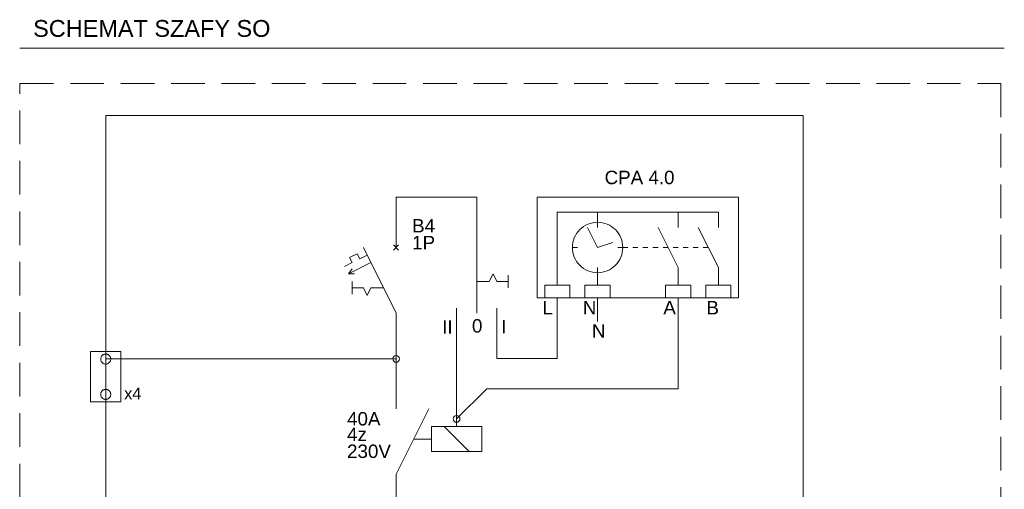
# Model space of a CAD drawing. Extents: x 6530687 to 6531018, y 5912940 to 5913185.
# Tile 9 of 9: x 6530871 to 6531018, y 5913115 to 5913185. Entities that reach past the tile are written whole.
import ezdxf

# ---------------------------------------------------------------- set-up
doc = ezdxf.new("R2010")
doc.units = 0
doc.header["$MEASUREMENT"] = 0
doc.linetypes.add('DASHED', pattern=[0.75, 0.5, -0.25])
doc.layers.get('0').update_dxf_attribs({"linetype": 'CONTINUOUS', "lineweight": 9})
doc.layers.add('000 Inne (niezydentyfikowane)', color=7, linetype='CONTINUOUS', lineweight=9)
doc.layers.add('IE - schemat', color=7, linetype='CONTINUOUS', lineweight=9)
doc.styles.add('AMS ARIAL', font='arial.ttf', dxfattribs={"width": 0.7})

msp = doc.modelspace()

# ---------------------------------------------------------------- linework, layer by layer
for p, q in [((6530939.17, 5913158.57), (6530927.18, 5913158.57)), ((6530927.18, 5913158.57), (6530927.18, 5913151.08)), ((6530939.17, 5913158.57), (6530939.17, 5913158.57)), ((6530939.17, 5913141.3), (6530939.17, 5913158.57)), ((6530948.16, 5913143.58), (6530948.16, 5913158.57)), ((6530948.16, 5913158.57), (6530978.14, 5913158.57)), ((6530978.14, 5913158.57), (6530978.14, 5913143.58)), ((6530951.16, 5913156.32), (6530975.14, 5913156.32)), ((6530951.16, 5913156.32), (6530951.16, 5913145.46)), ((6530957.15, 5913156.32), (6530957.15, 5913154.07)), ((6530969.14, 5913154.07), (6530969.14, 5913156.32)), ((6530975.14, 5913156.32), (6530975.14, 5913154.07)), ((6530954.78, 5913153.97), (6530954.51, 5913153.73)), ((6530955.07, 5913154.19), (6530954.78, 5913153.97)), ((6530955.39, 5913154.38), (6530955.07, 5913154.19)), ((6530955.72, 5913154.54), (6530955.39, 5913154.38)), ((6530957.15, 5913151.08), (6530955.66, 5913154.07)), ((6530956.07, 5913154.66), (6530955.72, 5913154.54)), ((6530956.42, 5913154.75), (6530956.07, 5913154.66)), ((6530956.79, 5913154.81), (6530956.42, 5913154.75)), ((6530957.15, 5913154.82), (6530956.79, 5913154.81)), ((6530957.52, 5913154.81), (6530957.15, 5913154.82)), ((6530957.89, 5913154.75), (6530957.52, 5913154.81)), ((6530958.24, 5913154.66), (6530957.89, 5913154.75)), ((6530958.59, 5913154.54), (6530958.24, 5913154.66)), ((6530958.92, 5913154.38), (6530958.59, 5913154.54)), ((6530959.24, 5913154.19), (6530958.92, 5913154.38)), ((6530959.53, 5913153.97), (6530959.24, 5913154.19)), ((6530959.8, 5913153.73), (6530959.53, 5913153.97)), ((6530969.14, 5913148.08), (6530966.15, 5913154.07)), ((6530975.14, 5913148.08), (6530972.14, 5913154.07)), ((6530953.69, 5913152.51), (6530953.57, 5913152.16)), ((6530953.85, 5913152.84), (6530953.69, 5913152.51)), ((6530954.04, 5913153.16), (6530953.85, 5913152.84)), ((6530954.26, 5913153.45), (6530954.04, 5913153.16)), ((6530954.51, 5913153.73), (6530954.26, 5913153.45)), ((6530960.05, 5913153.45), (6530959.8, 5913153.73)), ((6530960.27, 5913153.16), (6530960.05, 5913153.45)), ((6530960.46, 5913152.84), (6530960.27, 5913153.16)), ((6530960.62, 5913152.51), (6530960.46, 5913152.84)), ((6530960.74, 5913152.16), (6530960.62, 5913152.51)), ((6530927.18, 5913141.34), (6530922.31, 5913151.08)), ((6530927.55, 5913151.45), (6530926.8, 5913150.7)), ((6530926.8, 5913151.45), (6530927.55, 5913150.7)), ((6530953.43, 5913151.44), (6530953.41, 5913151.08)), ((6530953.41, 5913151.08), (6530953.43, 5913150.71)), ((6530953.41, 5913151.08), (6530954.16, 5913151.08)), ((6530953.48, 5913151.81), (6530953.43, 5913151.44)), ((6530953.57, 5913152.16), (6530953.48, 5913151.81)), ((6530957.15, 5913151.08), (6530959.4, 5913151.83)), ((6530960.9, 5913151.08), (6530960.15, 5913151.08)), ((6530960.83, 5913151.81), (6530960.74, 5913152.16)), ((6530960.88, 5913151.44), (6530960.83, 5913151.81)), ((6530960.9, 5913151.08), (6530960.88, 5913151.44)), ((6530960.88, 5913150.71), (6530960.9, 5913151.08)), ((6530960.9, 5913151.08), (6530961.65, 5913151.08)), ((6530962.4, 5913151.08), (6530963.15, 5913151.08)), ((6530963.9, 5913151.08), (6530964.65, 5913151.08)), ((6530965.4, 5913151.08), (6530966.15, 5913151.08)), ((6530966.9, 5913151.08), (6530967.65, 5913151.08)), ((6530968.39, 5913151.08), (6530969.14, 5913151.08)), ((6530969.89, 5913151.08), (6530970.64, 5913151.08)), ((6530971.39, 5913151.08), (6530972.14, 5913151.08)), ((6530972.89, 5913151.08), (6530973.64, 5913151.08)), ((6530921.37, 5913150.14), (6530920.25, 5913149.58)), ((6530920.25, 5913149.58), (6530920.62, 5913148.83)), ((6530921.75, 5913149.39), (6530921.37, 5913150.14)), ((6530922.87, 5913149.95), (6530921.75, 5913149.39)), ((6530953.43, 5913150.71), (6530953.48, 5913150.35)), ((6530953.48, 5913150.35), (6530953.57, 5913149.99)), ((6530953.57, 5913149.99), (6530953.69, 5913149.64)), ((6530953.69, 5913149.64), (6530953.85, 5913149.31)), ((6530960.46, 5913149.31), (6530960.62, 5913149.64)), ((6530960.62, 5913149.64), (6530960.74, 5913149.99)), ((6530960.74, 5913149.99), (6530960.83, 5913150.35)), ((6530960.83, 5913150.35), (6530960.88, 5913150.71)), ((6530920.62, 5913148.83), (6530919.5, 5913148.27)), ((6530923.43, 5913148.83), (6530920.06, 5913147.14)), ((6530953.85, 5913149.31), (6530954.04, 5913149)), ((6530954.04, 5913149), (6530954.26, 5913148.7)), ((6530954.26, 5913148.7), (6530954.51, 5913148.43)), ((6530954.51, 5913148.43), (6530954.78, 5913148.18)), ((6530954.78, 5913148.18), (6530955.07, 5913147.96)), ((6530959.24, 5913147.96), (6530959.53, 5913148.18)), ((6530959.53, 5913148.18), (6530959.8, 5913148.43)), ((6530959.8, 5913148.43), (6530960.05, 5913148.7)), ((6530960.05, 5913148.7), (6530960.27, 5913149)), ((6530960.27, 5913149), (6530960.46, 5913149.31)), ((6530920.06, 5913147.14), (6530920.62, 5913147.89)), ((6530921, 5913147.14), (6530920.06, 5913147.14)), ((6530941.04, 5913146.02), (6530941.61, 5913147.14)), ((6530941.61, 5913147.14), (6530942.17, 5913146.02)), ((6530943.85, 5913145.08), (6530943.85, 5913146.96)), ((6530955.07, 5913147.96), (6530955.39, 5913147.77)), ((6530955.39, 5913147.77), (6530955.72, 5913147.62)), ((6530955.72, 5913147.62), (6530956.07, 5913147.49)), ((6530956.07, 5913147.49), (6530956.42, 5913147.4)), ((6530956.42, 5913147.4), (6530956.79, 5913147.35)), ((6530956.79, 5913147.35), (6530957.15, 5913147.33)), ((6530957.15, 5913145.46), (6530957.15, 5913148.08)), ((6530957.15, 5913147.33), (6530957.52, 5913147.35)), ((6530957.52, 5913147.35), (6530957.89, 5913147.4)), ((6530957.89, 5913147.4), (6530958.24, 5913147.49)), ((6530958.24, 5913147.49), (6530958.59, 5913147.62)), ((6530958.59, 5913147.62), (6530958.92, 5913147.77)), ((6530958.92, 5913147.77), (6530959.24, 5913147.96)), ((6530969.14, 5913145.46), (6530969.14, 5913148.08)), ((6530975.14, 5913145.46), (6530975.14, 5913148.08)), ((6530920.62, 5913146.02), (6530920.62, 5913144.15)), ((6530939.17, 5913146.02), (6530941.04, 5913146.02)), ((6530942.17, 5913146.02), (6530943.85, 5913146.02)), ((6530949.29, 5913143.58), (6530949.29, 5913145.46)), ((6530949.29, 5913145.46), (6530953.03, 5913145.46)), ((6530953.03, 5913145.46), (6530953.03, 5913143.58)), ((6530955.28, 5913143.58), (6530955.28, 5913145.46)), ((6530955.28, 5913145.46), (6530959.03, 5913145.46)), ((6530959.03, 5913145.46), (6530959.03, 5913143.58)), ((6530967.27, 5913143.58), (6530967.27, 5913145.46)), ((6530967.27, 5913145.46), (6530971.02, 5913145.46)), ((6530971.02, 5913145.46), (6530971.02, 5913143.58)), ((6530973.27, 5913143.58), (6530973.27, 5913145.46)), ((6530973.27, 5913145.46), (6530977.01, 5913145.46)), ((6530977.01, 5913145.46), (6530977.01, 5913143.58)), ((6530922.31, 5913145.08), (6530920.62, 5913145.08)), ((6530922.87, 5913143.96), (6530922.31, 5913145.08)), ((6530923.43, 5913145.08), (6530922.87, 5913143.96)), ((6530925.31, 5913145.08), (6530923.43, 5913145.08)), ((6530978.14, 5913143.58), (6530948.16, 5913143.58)), ((6530951.16, 5913134.59), (6530951.16, 5913143.58)), ((6530957.15, 5913143.58), (6530957.15, 5913140.08)), ((6530969.14, 5913130.09), (6530969.14, 5913143.58)), ((6530927.18, 5913134.59), (6530927.18, 5913141.34)), ((6530936.17, 5913134.59), (6530936.17, 5913142.08)), ((6530942.17, 5913134.59), (6530942.17, 5913142.08)), ((6530883.95, 5913097.12), (6530883.95, 5913134.52)), ((6530883.95, 5913134.52), (6530927.18, 5913134.52)), ((6530927.18, 5913134.59), (6530927.18, 5913134.59)), ((6530927.18, 5913134.59), (6530927.18, 5913134.59)), ((6530927.18, 5913134.59), (6530927.18, 5913127.1)), ((6530936.17, 5913134.59), (6530936.17, 5913125.6)), ((6530942.17, 5913134.59), (6530951.16, 5913134.59)), ((6530936.17, 5913125.6), (6530940.67, 5913130.09)), ((6530940.67, 5913130.09), (6530969.14, 5913130.09)), ((6530927.18, 5913117.36), (6530932.05, 5913127.1)), ((6530936.17, 5913125.6), (6530936.17, 5913125.6)), ((6530936.17, 5913124.47), (6530936.17, 5913125.6)), ((6530939.92, 5913124.47), (6530932.43, 5913124.47)), ((6530932.43, 5913124.47), (6530932.43, 5913120.73)), ((6530934.3, 5913124.47), (6530938.05, 5913120.73)), ((6530939.92, 5913120.73), (6530939.92, 5913124.47)), ((6530932.43, 5913122.6), (6530929.8, 5913122.6)), ((6530932.43, 5913120.73), (6530939.92, 5913120.73)), ((6530927.18, 5913110.61), (6530927.18, 5913117.36)), ((6530987.74, 5913115.22), (6530987.74, 5913097.28))]:
    msp.add_line(p, q)
for centre in [(6530927.18, 5913134.52), (6530936.17, 5913125.6)]:
    msp.add_circle(centre, 0.508)
at = {"layer": '000 Inne (niezydentyfikowane)', "linetype": 'Continuous'}
for points in [[(6530871.15, 5913180.72), (6531017.69, 5913180.72)], [(6530883.95, 5913134.52), (6530883.95, 5913170.7), (6530987.74, 5913170.7), (6530987.74, 5913115.22)]]:
    msp.add_lwpolyline(points, dxfattribs=at)
at = {"layer": 'IE - schemat'}
for p, q in [((6530881.7, 5913128.12), (6530881.7, 5913135.61)), ((6530881.7, 5913135.61), (6530886.2, 5913135.61)), ((6530883.32, 5913134.9), (6530883.29, 5913134.84)), ((6530883.37, 5913134.96), (6530883.32, 5913134.9)), ((6530883.42, 5913135.02), (6530883.37, 5913134.96)), ((6530883.47, 5913135.07), (6530883.42, 5913135.02)), ((6530883.53, 5913135.11), (6530883.47, 5913135.07)), ((6530883.59, 5913135.15), (6530883.53, 5913135.11)), ((6530883.66, 5913135.18), (6530883.59, 5913135.15)), ((6530883.73, 5913135.2), (6530883.66, 5913135.18)), ((6530883.8, 5913135.22), (6530883.73, 5913135.2)), ((6530883.87, 5913135.23), (6530883.8, 5913135.22)), ((6530883.95, 5913135.24), (6530883.87, 5913135.23)), ((6530884.02, 5913135.23), (6530883.95, 5913135.24)), ((6530884.09, 5913135.22), (6530884.02, 5913135.23)), ((6530884.17, 5913135.2), (6530884.09, 5913135.22)), ((6530884.23, 5913135.18), (6530884.17, 5913135.2)), ((6530884.3, 5913135.15), (6530884.23, 5913135.18)), ((6530884.36, 5913135.11), (6530884.3, 5913135.15)), ((6530884.42, 5913135.07), (6530884.36, 5913135.11)), ((6530884.48, 5913135.02), (6530884.42, 5913135.07)), ((6530884.53, 5913134.96), (6530884.48, 5913135.02)), ((6530884.57, 5913134.9), (6530884.53, 5913134.96)), ((6530884.61, 5913134.84), (6530884.57, 5913134.9)), ((6530886.2, 5913135.61), (6530886.2, 5913128.12)), ((6530883.21, 5913134.63), (6530883.2, 5913134.56)), ((6530883.2, 5913134.56), (6530883.2, 5913134.49)), ((6530883.2, 5913134.49), (6530883.2, 5913134.41)), ((6530883.2, 5913134.41), (6530883.21, 5913134.34)), ((6530883.23, 5913134.7), (6530883.21, 5913134.63)), ((6530883.21, 5913134.34), (6530883.23, 5913134.27)), ((6530883.26, 5913134.77), (6530883.23, 5913134.7)), ((6530883.23, 5913134.27), (6530883.26, 5913134.2)), ((6530883.29, 5913134.84), (6530883.26, 5913134.77)), ((6530883.26, 5913134.2), (6530883.29, 5913134.13)), ((6530883.29, 5913134.13), (6530883.32, 5913134.07)), ((6530883.32, 5913134.07), (6530883.37, 5913134.01)), ((6530883.37, 5913134.01), (6530883.42, 5913133.96)), ((6530883.42, 5913133.96), (6530883.47, 5913133.91)), ((6530883.47, 5913133.91), (6530883.53, 5913133.86)), ((6530883.53, 5913133.86), (6530883.59, 5913133.83)), ((6530883.59, 5913133.83), (6530883.66, 5913133.79)), ((6530883.66, 5913133.79), (6530883.73, 5913133.77)), ((6530883.73, 5913133.77), (6530883.8, 5913133.75)), ((6530883.8, 5913133.75), (6530883.87, 5913133.74)), ((6530883.87, 5913133.74), (6530883.95, 5913133.74)), ((6530883.95, 5913133.74), (6530884.02, 5913133.74)), ((6530884.02, 5913133.74), (6530884.09, 5913133.75)), ((6530884.09, 5913133.75), (6530884.17, 5913133.77)), ((6530884.17, 5913133.77), (6530884.23, 5913133.79)), ((6530884.23, 5913133.79), (6530884.3, 5913133.83)), ((6530884.3, 5913133.83), (6530884.36, 5913133.86)), ((6530884.36, 5913133.86), (6530884.42, 5913133.91)), ((6530884.42, 5913133.91), (6530884.48, 5913133.96)), ((6530884.48, 5913133.96), (6530884.53, 5913134.01)), ((6530884.53, 5913134.01), (6530884.57, 5913134.07)), ((6530884.57, 5913134.07), (6530884.61, 5913134.13)), ((6530884.64, 5913134.77), (6530884.61, 5913134.84)), ((6530884.61, 5913134.13), (6530884.64, 5913134.2)), ((6530884.66, 5913134.7), (6530884.64, 5913134.77)), ((6530884.64, 5913134.2), (6530884.66, 5913134.27)), ((6530884.68, 5913134.63), (6530884.66, 5913134.7)), ((6530884.66, 5913134.27), (6530884.68, 5913134.34)), ((6530884.69, 5913134.56), (6530884.68, 5913134.63)), ((6530884.68, 5913134.34), (6530884.69, 5913134.41)), ((6530884.7, 5913134.49), (6530884.69, 5913134.56)), ((6530884.69, 5913134.41), (6530884.7, 5913134.49)), ((6530883.21, 5913129.39), (6530883.2, 5913129.31)), ((6530883.2, 5913129.31), (6530883.2, 5913129.24)), ((6530883.2, 5913129.24), (6530883.2, 5913129.17)), ((6530883.2, 5913129.17), (6530883.21, 5913129.09)), ((6530883.23, 5913129.46), (6530883.21, 5913129.39)), ((6530883.21, 5913129.09), (6530883.23, 5913129.02)), ((6530883.26, 5913129.53), (6530883.23, 5913129.46)), ((6530883.29, 5913129.59), (6530883.26, 5913129.53)), ((6530883.32, 5913129.66), (6530883.29, 5913129.59)), ((6530883.37, 5913129.72), (6530883.32, 5913129.66)), ((6530883.42, 5913129.77), (6530883.37, 5913129.72)), ((6530883.47, 5913129.82), (6530883.42, 5913129.77)), ((6530883.53, 5913129.86), (6530883.47, 5913129.82)), ((6530883.59, 5913129.9), (6530883.53, 5913129.86)), ((6530883.66, 5913129.93), (6530883.59, 5913129.9)), ((6530883.73, 5913129.96), (6530883.66, 5913129.93)), ((6530883.8, 5913129.98), (6530883.73, 5913129.96)), ((6530883.87, 5913129.99), (6530883.8, 5913129.98)), ((6530883.95, 5913129.99), (6530883.87, 5913129.99)), ((6530884.02, 5913129.99), (6530883.95, 5913129.99)), ((6530884.09, 5913129.98), (6530884.02, 5913129.99)), ((6530884.17, 5913129.96), (6530884.09, 5913129.98)), ((6530884.23, 5913129.93), (6530884.17, 5913129.96)), ((6530884.3, 5913129.9), (6530884.23, 5913129.93)), ((6530884.36, 5913129.86), (6530884.3, 5913129.9)), ((6530884.42, 5913129.82), (6530884.36, 5913129.86)), ((6530884.48, 5913129.77), (6530884.42, 5913129.82)), ((6530884.53, 5913129.72), (6530884.48, 5913129.77)), ((6530884.57, 5913129.66), (6530884.53, 5913129.72)), ((6530884.61, 5913129.59), (6530884.57, 5913129.66)), ((6530884.64, 5913129.53), (6530884.61, 5913129.59)), ((6530884.66, 5913129.46), (6530884.64, 5913129.53)), ((6530884.68, 5913129.39), (6530884.66, 5913129.46)), ((6530884.66, 5913129.02), (6530884.68, 5913129.09)), ((6530884.69, 5913129.31), (6530884.68, 5913129.39)), ((6530884.68, 5913129.09), (6530884.69, 5913129.17)), ((6530884.7, 5913129.24), (6530884.69, 5913129.31)), ((6530884.69, 5913129.17), (6530884.7, 5913129.24)), ((6530886.2, 5913128.12), (6530881.7, 5913128.12)), ((6530883.23, 5913129.02), (6530883.26, 5913128.95)), ((6530883.26, 5913128.95), (6530883.29, 5913128.89)), ((6530883.29, 5913128.89), (6530883.32, 5913128.82)), ((6530883.32, 5913128.82), (6530883.37, 5913128.77)), ((6530883.37, 5913128.77), (6530883.42, 5913128.71)), ((6530883.42, 5913128.71), (6530883.47, 5913128.66)), ((6530883.47, 5913128.66), (6530883.53, 5913128.62)), ((6530883.53, 5913128.62), (6530883.59, 5913128.58)), ((6530883.59, 5913128.58), (6530883.66, 5913128.55)), ((6530883.66, 5913128.55), (6530883.73, 5913128.52)), ((6530883.73, 5913128.52), (6530883.8, 5913128.51)), ((6530883.8, 5913128.51), (6530883.87, 5913128.5)), ((6530883.87, 5913128.5), (6530883.95, 5913128.49)), ((6530883.95, 5913128.49), (6530884.02, 5913128.5)), ((6530884.02, 5913128.5), (6530884.09, 5913128.51)), ((6530884.09, 5913128.51), (6530884.17, 5913128.52)), ((6530884.17, 5913128.52), (6530884.23, 5913128.55)), ((6530884.23, 5913128.55), (6530884.3, 5913128.58)), ((6530884.3, 5913128.58), (6530884.36, 5913128.62)), ((6530884.36, 5913128.62), (6530884.42, 5913128.66)), ((6530884.42, 5913128.66), (6530884.48, 5913128.71)), ((6530884.48, 5913128.71), (6530884.53, 5913128.77)), ((6530884.53, 5913128.77), (6530884.57, 5913128.82)), ((6530884.57, 5913128.82), (6530884.61, 5913128.89)), ((6530884.61, 5913128.89), (6530884.64, 5913128.95)), ((6530884.64, 5913128.95), (6530884.66, 5913129.02))]:
    msp.add_line(p, q, dxfattribs=at)
at = {"layer": 'IE - schemat', "linetype": 'DASHED', "ltscale": 10}
msp.add_lwpolyline([(6530871.19, 5913175.45), (6531017.19, 5913175.45), (6531017.19, 5913023.94), (6530871.19, 5913023.94)], close=True, dxfattribs=at)

# ---------------------------------------------------------------- texts
at = {"layer": 'IE - schemat', "lineweight": 9, "ltscale": 10, "style": 'AMS ARIAL'}
msp.add_text('SCHEMAT SZAFY SO', height=2.5, dxfattribs=at).set_placement((6530873.15, 5913182.39))
at = {"layer": 'IE - schemat', "linetype": 'DASHED', "lineweight": 9, "ltscale": 0.1, "style": 'AMS ARIAL'}
for s, p in [('CPA 4.0', (6530958.2, 5913160.49)), ('B4', (6530929.55, 5913153.31)), ('1P', (6530929.55, 5913150.81)), ('L', (6530948.95, 5913141.14)), ('N', (6530954.95, 5913141.14)), ('A', (6530966.94, 5913141.14)), ('B', (6530973.36, 5913141.13)), ('II', (6530934.03, 5913138.26)), ('0', (6530938.46, 5913138.43)), ('I', (6530942.82, 5913138.3)), ('N', (6530956.31, 5913137.67)), ('40A', (6530919.87, 5913124.62)), ('4z', (6530919.87, 5913122.3)), ('230V', (6530919.87, 5913119.79))]:
    msp.add_text(s, height=2, dxfattribs=at).set_placement(p)
at = {"layer": 'IE - schemat', "linetype": 'ByBlock', "style": 'AMS ARIAL'}
msp.add_text('x4', height=1.728, dxfattribs=at).set_placement((6530886.7, 5913128.51))

doc.saveas('drawing.dxf')
